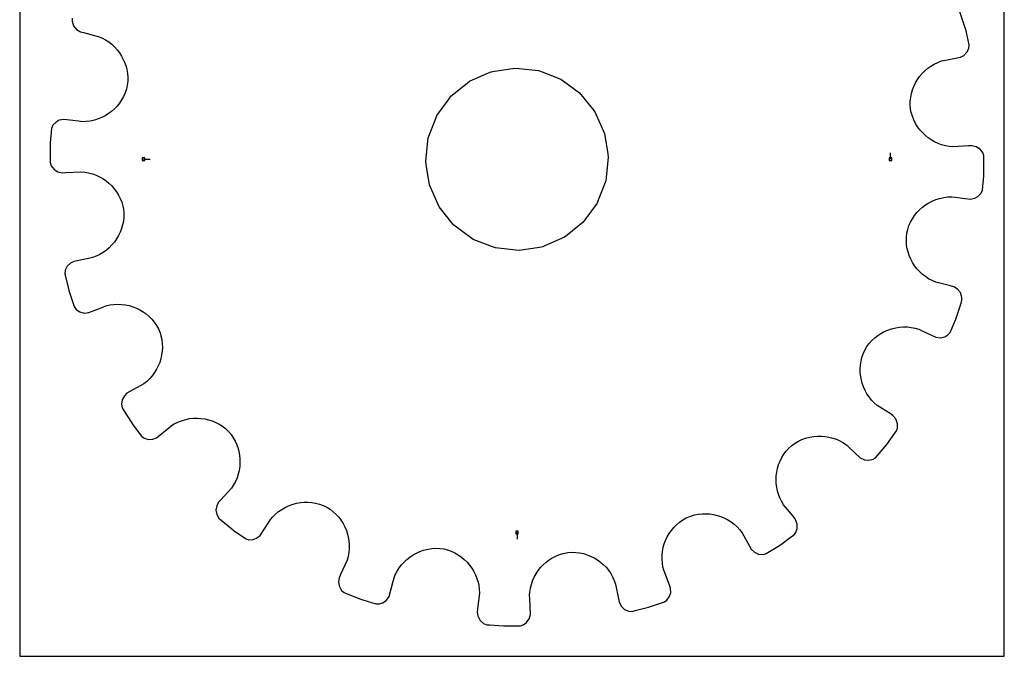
# Model space of a CAD drawing. Extents: x 0 to 216, y 0 to 279.
# Tile 1 of 2: x 0 to 216, y 0 to 140. Entities that reach past the tile are written whole.
import ezdxf

# ---------------------------------------------------------------- set-up
doc = ezdxf.new("R2010")
doc.units = 0

msp = doc.modelspace()

# ---------------------------------------------------------------- linework, layer by layer
at = {"layer": 'annotation', "color": 1}
for p, q in [((190.959435, 109.051908), (190.959435, 110.480658)), ((27.144382, 109.051908), (28.573132, 109.051908)), ((109.051908, 27.144382), (109.051908, 25.715632))]:
    msp.add_line(p, q, dxfattribs=at)
at = {"layer": 'boundary', "color": 5}
for p, q in [((207.120689, 138.526094), (206.161447, 141.378212)), ((11.487747, 139.978734), (11.482281, 139.370646)), ((11.482281, 139.370646), (11.809977, 138.306217)), ((11.809977, 138.306217), (12.432149, 137.544593)), ((207.338126, 137.87959), (207.120689, 138.526094)), ((12.432149, 137.544593), (13.300322, 137.028512)), ((13.300322, 137.028512), (14.025144, 136.842106)), ((14.025144, 136.842106), (17.222766, 136.019756)), ((17.222766, 136.019756), (18.031522, 135.673375)), ((207.50434, 137.218061), (207.338126, 137.87959)), ((208.230821, 134.161962), (207.50434, 137.218061)), ((18.031522, 135.673375), (18.795922, 135.263902)), ((18.795922, 135.263902), (19.514762, 134.794733)), ((19.514762, 134.794733), (20.184552, 134.270592)), ((20.184552, 134.270592), (20.803485, 133.695131)), ((208.130289, 133.386969), (208.230821, 134.161962)), ((20.803485, 133.695131), (21.369214, 133.072441)), ((21.369214, 133.072441), (21.879327, 132.406431)), ((21.879327, 132.406431), (22.331586, 131.701365)), ((22.331586, 131.701365), (22.723471, 130.960979)), ((206.25765, 131.458581), (206.988943, 131.837927)), ((206.988943, 131.837927), (207.696169, 132.514206)), ((207.696169, 132.514206), (208.130289, 133.386969)), ((22.723471, 130.960979), (23.052707, 130.189483)), ((23.052707, 130.189483), (23.316847, 129.390723)), ((199.794505, 129.498677), (200.530968, 129.935797)), ((200.530968, 129.935797), (201.310421, 130.311865)), ((201.310421, 130.311865), (202.130923, 130.622711)), ((202.130923, 130.622711), (203.01823, 130.822158)), ((203.01823, 130.822158), (206.25765, 131.458581)), ((23.316847, 129.390723), (23.477304, 128.720869)), ((23.477304, 128.720869), (23.617266, 127.883614)), ((23.617266, 127.883614), (23.685512, 127.030513)), ((197.333473, 127.215329), (197.871151, 127.858556)), ((197.871151, 127.858556), (198.462317, 128.456016)), ((198.462317, 128.456016), (199.104227, 129.00409)), ((199.104227, 129.00409), (199.794505, 129.498677)), ((23.598063, 125.292678), (23.39445, 124.438219)), ((23.680155, 126.165324), (23.598063, 125.292678)), ((23.685512, 127.030513), (23.680155, 126.165324)), ((196.068273, 125.049994), (196.429794, 125.807091)), ((196.429794, 125.807091), (196.852184, 126.530278)), ((196.852184, 126.530278), (197.333473, 127.215329)), ((23.110519, 123.616158), (22.760522, 122.831033)), ((23.39445, 124.438219), (23.110519, 123.616158)), ((195.377966, 122.612677), (195.539794, 123.44892)), ((195.539794, 123.44892), (195.770858, 124.262663)), ((195.770858, 124.262663), (196.068273, 125.049994)), ((21.876889, 121.383367), (21.350721, 120.726406)), ((22.348226, 122.085793), (21.876889, 121.383367)), ((22.760522, 122.831033), (22.348226, 122.085793)), ((195.271504, 120.888279), (195.287904, 121.75768)), ((195.287904, 121.75768), (195.377966, 122.612677)), ((19.478256, 119.058085), (18.76809, 118.61243)), ((20.147447, 119.561016), (19.478256, 119.058085)), ((20.773142, 120.117876), (20.147447, 119.561016)), ((21.350721, 120.726406), (20.773142, 120.117876)), ((195.341696, 120.012846), (195.271504, 120.888279)), ((195.487691, 119.310833), (195.341696, 120.012846)), ((195.737397, 118.4801), (195.487691, 119.310833)), ((7.985312, 117.220489), (7.302551, 116.524954)), ((8.682621, 117.614804), (7.985312, 117.220489)), ((9.679682, 117.780093), (8.682621, 117.614804)), ((12.957251, 117.384366), (9.679682, 117.780093)), ((13.700195, 117.294664), (12.957251, 117.384366)), ((14.579824, 117.32299), (13.700195, 117.294664)), ((15.441193, 117.426487), (14.579824, 117.32299)), ((16.432193, 117.646955), (15.441193, 117.426487)), ((17.241502, 117.903965), (16.432193, 117.646955)), ((18.021509, 118.226702), (17.241502, 117.903965)), ((18.76809, 118.61243), (18.021509, 118.226702)), ((196.054203, 117.683067), (195.737397, 118.4801)), ((196.435134, 116.922646), (196.054203, 117.683067)), ((196.875929, 116.202169), (196.435134, 116.922646)), ((6.967788, 115.818943), (6.71395, 112.687802)), ((7.302551, 116.524954), (6.967788, 115.818943)), ((197.374097, 115.524049), (196.875929, 116.202169)), ((197.92563, 114.892075), (197.374097, 115.524049)), ((198.526812, 114.309198), (197.92563, 114.892075)), ((6.71395, 112.687802), (6.6675, 112.007266)), ((199.174671, 113.778325), (198.526812, 114.309198)), ((199.866204, 113.302324), (199.174671, 113.778325)), ((200.596582, 112.884894), (199.866204, 113.302324)), ((201.362871, 112.529005), (200.596582, 112.884894)), ((202.162041, 112.237458), (201.362871, 112.529005)), ((6.6675, 112.007266), (6.698855, 108.998202)), ((202.990462, 112.013372), (202.162041, 112.237458)), ((203.844, 111.86031), (202.990462, 112.013372)), ((204.720204, 111.78074), (203.844, 111.86031)), ((208.015286, 111.986764), (204.720204, 111.78074)), ((208.762199, 112.033464), (208.015286, 111.986764)), ((209.74807, 111.810752), (208.762199, 112.033464)), ((210.574172, 111.278941), (209.74807, 111.810752)), ((211.173586, 110.499323), (210.574172, 111.278941)), ((211.397854, 109.787695), (211.173586, 110.499323)), ((6.698855, 108.998202), (6.705963, 108.316122)), ((6.705963, 108.316122), (6.930231, 107.604494)), ((211.404962, 109.105615), (211.397854, 109.787695)), ((211.436317, 106.096551), (211.404962, 109.105615)), ((6.930231, 107.604494), (7.529645, 106.824876)), ((7.529645, 106.824876), (8.355746, 106.293065)), ((8.355746, 106.293065), (9.341617, 106.070352)), ((9.341617, 106.070352), (10.088531, 106.117053)), ((10.088531, 106.117053), (13.383613, 106.323076)), ((13.383613, 106.323076), (14.259817, 106.243507)), ((14.259817, 106.243507), (15.113355, 106.090445)), ((15.113355, 106.090445), (15.941776, 105.866359)), ((15.941776, 105.866359), (16.740946, 105.574812)), ((211.389867, 105.416015), (211.436317, 106.096551)), ((16.740946, 105.574812), (17.507235, 105.218923)), ((17.507235, 105.218923), (18.237612, 104.801492)), ((18.237612, 104.801492), (18.929146, 104.325491)), ((18.929146, 104.325491), (19.577005, 103.794619)), ((19.577005, 103.794619), (20.178187, 103.211741)), ((211.136029, 102.284874), (211.389867, 105.416015)), ((20.178187, 103.211741), (20.72972, 102.579768)), ((20.72972, 102.579768), (21.227888, 101.901648)), ((21.227888, 101.901648), (21.668683, 101.18117)), ((210.118505, 100.883328), (210.801266, 101.578863)), ((210.801266, 101.578863), (211.136029, 102.284874)), ((21.668683, 101.18117), (22.049613, 100.42075)), ((22.049613, 100.42075), (22.36642, 99.623717)), ((22.36642, 99.623717), (22.616126, 98.792984)), ((198.625561, 99.045731), (199.335727, 99.491387)), ((199.335727, 99.491387), (200.082308, 99.877114)), ((200.082308, 99.877114), (200.862315, 100.199852)), ((200.862315, 100.199852), (201.671624, 100.456861)), ((201.671624, 100.456861), (202.662624, 100.67733)), ((202.662624, 100.67733), (203.523993, 100.780827)), ((203.523993, 100.780827), (204.403622, 100.809153)), ((204.403622, 100.809153), (205.146566, 100.719451)), ((205.146566, 100.719451), (208.424135, 100.323724)), ((208.424135, 100.323724), (209.421196, 100.489013)), ((209.421196, 100.489013), (210.118505, 100.883328)), ((22.616126, 98.792984), (22.762122, 98.090971)), ((22.762122, 98.090971), (22.832313, 97.215538)), ((22.832313, 97.215538), (22.815913, 96.346137)), ((196.226927, 96.720449), (196.753095, 97.377411)), ((196.753095, 97.377411), (197.330674, 97.985941)), ((197.330674, 97.985941), (197.95637, 98.542801)), ((197.95637, 98.542801), (198.625561, 99.045731)), ((22.725851, 95.49114), (22.564023, 94.654897)), ((22.815913, 96.346137), (22.725851, 95.49114)), ((194.993298, 94.487659), (195.343295, 95.272783)), ((195.343295, 95.272783), (195.755591, 96.018024)), ((195.755591, 96.018024), (196.226927, 96.720449)), ((22.035544, 93.053823), (21.674023, 92.296726)), ((22.332959, 93.841154), (22.035544, 93.053823)), ((22.564023, 94.654897), (22.332959, 93.841154)), ((194.505754, 92.811138), (194.709367, 93.665598)), ((194.709367, 93.665598), (194.993298, 94.487659)), ((20.770344, 90.888487), (20.232666, 90.24526)), ((21.251633, 91.573538), (20.770344, 90.888487)), ((21.674023, 92.296726), (21.251633, 91.573538)), ((194.418305, 91.073304), (194.423662, 91.938493)), ((194.486551, 90.220203), (194.418305, 91.073304)), ((194.423662, 91.938493), (194.505754, 92.811138)), ((18.309312, 88.605139), (17.572849, 88.16802)), ((18.999589, 89.099727), (18.309312, 88.605139)), ((19.6415, 89.647801), (18.999589, 89.099727)), ((20.232666, 90.24526), (19.6415, 89.647801)), ((194.626513, 89.382948), (194.486551, 90.220203)), ((194.78697, 88.713094), (194.626513, 89.382948)), ((195.05111, 87.914333), (194.78697, 88.713094)), ((11.846168, 86.645235), (11.114874, 86.26589)), ((15.085587, 87.281658), (11.846168, 86.645235)), ((15.972894, 87.481106), (15.085587, 87.281658)), ((16.793396, 87.791952), (15.972894, 87.481106)), ((17.572849, 88.16802), (16.793396, 87.791952)), ((195.380346, 87.142838), (195.05111, 87.914333)), ((195.772231, 86.402452), (195.380346, 87.142838)), ((196.224489, 85.697385), (195.772231, 86.402452)), ((9.973528, 84.716848), (9.872996, 83.941855)), ((10.407648, 85.58961), (9.973528, 84.716848)), ((11.114874, 86.26589), (10.407648, 85.58961)), ((196.734603, 85.031376), (196.224489, 85.697385)), ((197.300332, 84.408686), (196.734603, 85.031376)), ((197.919265, 83.833225), (197.300332, 84.408686)), ((9.872996, 83.941855), (10.599477, 80.885755)), ((198.589055, 83.309084), (197.919265, 83.833225)), ((199.307895, 82.839915), (198.589055, 83.309084)), ((200.072294, 82.430442), (199.307895, 82.839915)), ((200.881051, 82.08406), (200.072294, 82.430442)), ((204.078673, 81.261711), (200.881051, 82.08406)), ((10.599477, 80.885755), (10.765691, 80.224227)), ((10.765691, 80.224227), (10.983128, 79.577722)), ((204.803495, 81.075305), (204.078673, 81.261711)), ((205.671668, 80.559224), (204.803495, 81.075305)), ((206.29384, 79.797599), (205.671668, 80.559224)), ((10.983128, 79.577722), (11.942369, 76.725604)), ((206.621535, 78.73317), (206.29384, 79.797599)), ((206.412066, 77.474174), (206.61607, 78.125083)), ((206.61607, 78.125083), (206.621535, 78.73317)), ((11.942369, 76.725604), (12.375795, 76.118312)), ((12.375795, 76.118312), (13.186866, 75.561773)), ((15.143238, 75.404075), (18.21321, 76.618218)), ((18.21321, 76.618218), (18.909097, 76.893435)), ((18.909097, 76.893435), (19.767054, 77.088701)), ((19.767054, 77.088701), (20.626202, 77.206496)), ((20.626202, 77.206496), (21.483215, 77.249395)), ((21.483215, 77.249395), (22.333371, 77.219199)), ((22.333371, 77.219199), (23.172446, 77.117477)), ((23.172446, 77.117477), (23.996262, 76.946492)), ((23.996262, 76.946492), (24.800262, 76.70723)), ((24.800262, 76.70723), (25.580491, 76.402603)), ((25.580491, 76.402603), (26.332758, 76.034136)), ((26.332758, 76.034136), (27.052594, 75.603526)), ((27.052594, 75.603526), (27.735628, 75.112388)), ((205.512085, 74.602622), (206.412066, 77.474174)), ((13.186866, 75.561773), (14.136949, 75.311151)), ((14.136949, 75.311151), (15.143238, 75.404075)), ((27.735628, 75.112388), (28.378017, 74.563587)), ((28.378017, 74.563587), (28.975209, 73.958088)), ((28.975209, 73.958088), (29.522714, 73.297589)), ((204.04867, 71.070258), (205.257629, 73.969736)), ((205.257629, 73.969736), (205.512085, 74.602622)), ((29.522714, 73.297589), (30.016758, 72.584907)), ((30.016758, 72.584907), (30.45303, 71.821637)), ((30.45303, 71.821637), (30.768215, 70.999776)), ((188.852976, 70.847642), (189.590645, 71.247691)), ((189.590645, 71.247691), (190.357704, 71.58417)), ((190.357704, 71.58417), (191.149317, 71.855713)), ((191.149317, 71.855713), (192.113358, 72.095712)), ((192.113358, 72.095712), (192.945868, 72.218783)), ((192.945868, 72.218783), (193.789533, 72.271783)), ((193.789533, 72.271783), (194.639571, 72.252914)), ((194.639571, 72.252914), (195.492653, 72.160268)), ((195.492653, 72.160268), (196.344123, 71.992281)), ((196.344123, 71.992281), (197.189357, 71.747449)), ((197.189357, 71.747449), (197.868267, 71.432519)), ((197.868267, 71.432519), (200.863343, 70.043172)), ((30.768215, 70.999776), (30.963224, 70.319601)), ((30.963224, 70.319601), (31.141511, 69.478844)), ((31.141511, 69.478844), (31.245874, 68.633529)), ((186.286384, 68.64315), (186.862075, 69.281525)), ((186.862075, 69.281525), (187.484311, 69.862947)), ((187.484311, 69.862947), (188.149863, 70.385307)), ((188.149863, 70.385307), (188.852976, 70.847642)), ((200.863343, 70.043172), (201.862654, 69.892377)), ((201.862654, 69.892377), (202.825957, 70.087751)), ((202.825957, 70.087751), (203.511996, 70.502304)), ((203.511996, 70.502304), (204.04867, 71.070258)), ((31.237949, 66.947248), (31.128274, 66.115517)), ((31.277597, 67.788117), (31.237949, 66.947248)), ((31.245874, 68.633529), (31.277597, 67.788117)), ((184.957244, 66.394513), (185.304734, 67.199354)), ((185.304734, 67.199354), (185.762264, 67.949162)), ((185.762264, 67.949162), (186.286384, 68.64315)), ((30.949674, 65.297031), (30.703609, 64.496781)), ((31.128274, 66.115517), (30.949674, 65.297031)), ((184.485611, 64.741193), (184.684292, 65.573724)), ((184.684292, 65.573724), (184.957244, 66.394513)), ((30.013885, 62.968111), (29.572505, 62.24834)), ((30.391315, 63.718942), (30.013885, 62.968111)), ((30.703609, 64.496781), (30.391315, 63.718942)), ((184.306803, 63.059274), (184.360084, 63.901567)), ((184.324119, 62.219125), (184.306803, 63.059274)), ((184.360084, 63.901567), (184.485611, 64.741193)), ((28.503675, 60.921682), (27.878441, 60.323142)), ((29.068576, 61.56466), (28.503675, 60.921682)), ((29.572505, 62.24834), (29.068576, 61.56466)), ((184.411454, 61.385645), (184.324119, 62.219125)), ((184.568003, 60.563177), (184.411454, 61.385645)), ((184.740999, 59.902637), (184.568003, 60.563177)), ((27.194324, 59.773908), (24.181566, 58.06771)), ((27.878441, 60.323142), (27.194324, 59.773908)), ((185.02064, 59.111382), (184.740999, 59.902637)), ((185.36609, 58.34449), (185.02064, 59.111382)), ((185.777157, 57.605793), (185.36609, 58.34449)), ((22.485785, 56.255024), (22.342449, 55.291061)), ((22.949456, 57.116672), (22.485785, 56.255024)), ((23.527758, 57.703574), (22.949456, 57.116672)), ((24.181566, 58.06771), (23.527758, 57.703574)), ((186.252016, 56.900321), (185.777157, 57.605793)), ((186.790609, 56.232137), (186.252016, 56.900321)), ((187.391177, 55.606385), (186.790609, 56.232137)), ((22.342449, 55.291061), (22.486535, 54.523019)), ((22.486535, 54.523019), (22.885125, 53.812106)), ((188.05299, 55.02727), (187.391177, 55.606385)), ((190.839965, 53.257083), (188.05299, 55.02727)), ((22.885125, 53.812106), (24.484053, 51.262817)), ((35.448608, 51.689685), (36.414688, 51.980095)), ((36.414688, 51.980095), (37.243966, 52.14236)), ((37.243966, 52.14236), (38.080165, 52.233898)), ((38.080165, 52.233898), (38.919068, 52.255493)), ((38.919068, 52.255493), (39.754984, 52.206462)), ((39.754984, 52.206462), (40.584444, 52.08869)), ((40.584444, 52.08869), (41.401991, 51.901353)), ((41.401991, 51.901353), (42.203291, 51.645306)), ((191.471703, 52.855825), (190.839965, 53.257083)), ((192.138408, 52.096338), (191.471703, 52.855825)), ((192.499214, 50.998479), (192.138408, 52.096338)), ((24.484053, 51.262817), (24.890729, 50.715184)), ((24.890729, 50.715184), (26.684817, 48.299248)), ((29.965613, 47.957737), (32.681739, 50.134932)), ((32.681739, 50.134932), (33.25853, 50.611716)), ((33.25853, 50.611716), (33.874412, 50.979027)), ((33.874412, 50.979027), (34.650636, 51.370512)), ((34.650636, 51.370512), (35.448608, 51.689685)), ((42.203291, 51.645306), (42.984097, 51.322111)), ((42.984097, 51.322111), (43.738857, 50.930227)), ((43.738857, 50.930227), (44.463768, 50.471738)), ((44.463768, 50.471738), (45.153853, 49.94632)), ((45.153853, 49.94632), (45.804614, 49.354914)), ((192.284139, 49.489675), (192.477123, 50.066426)), ((192.477123, 50.066426), (192.499214, 50.998479)), ((26.684817, 48.299248), (27.284372, 47.85525)), ((27.284372, 47.85525), (28.227662, 47.577148)), ((28.227662, 47.577148), (29.208785, 47.632101)), ((29.208785, 47.632101), (29.965613, 47.957737)), ((45.804614, 49.354914), (46.358442, 48.671175)), ((46.358442, 48.671175), (46.843874, 47.951785)), ((46.843874, 47.951785), (47.260285, 47.200886)), ((170.764174, 47.183337), (171.535943, 47.543759)), ((171.535943, 47.543759), (172.330047, 47.835174)), ((172.330047, 47.835174), (173.29192, 48.09631)), ((173.29192, 48.09631), (174.119191, 48.23624)), ((174.119191, 48.23624), (174.953986, 48.306411)), ((174.953986, 48.306411), (175.791699, 48.306752)), ((175.791699, 48.306752), (176.627724, 48.237196)), ((176.627724, 48.237196), (177.457284, 48.097308)), ((177.457284, 48.097308), (178.276372, 47.88677)), ((178.276372, 47.88677), (179.079064, 47.605848)), ((179.079064, 47.605848), (179.862019, 47.254013)), ((190.145588, 46.480876), (191.888959, 48.933684)), ((191.888959, 48.933684), (192.284139, 49.489675)), ((47.260285, 47.200886), (47.608015, 46.424385)), ((47.608015, 46.424385), (47.886665, 45.626291)), ((47.886665, 45.626291), (48.05757, 44.962387)), ((168.060406, 45.026334), (168.639617, 45.684361)), ((168.639617, 45.684361), (169.306294, 46.256101)), ((169.306294, 46.256101), (170.019097, 46.754172)), ((170.019097, 46.754172), (170.764174, 47.183337)), ((179.862019, 47.254013), (180.619865, 46.831158)), ((180.619865, 46.831158), (181.347989, 46.337213)), ((181.347989, 46.337213), (181.896369, 45.827907)), ((181.896369, 45.827907), (184.315602, 43.581051)), ((187.662147, 43.573672), (189.707989, 45.95761)), ((189.707989, 45.95761), (190.145588, 46.480876)), ((48.05757, 44.962387), (48.210383, 44.137496)), ((48.210383, 44.137496), (48.293445, 43.304091)), ((48.293445, 43.304091), (48.306689, 42.466917)), ((166.721983, 42.839813), (167.101175, 43.599386)), ((167.101175, 43.599386), (167.547356, 44.329813)), ((167.547356, 44.329813), (168.060406, 45.026334)), ((184.315602, 43.581051), (185.218858, 43.129175)), ((186.195882, 43.016955), (187.153348, 43.24062)), ((187.153348, 43.24062), (187.662147, 43.573672)), ((48.250049, 41.63058), (48.123158, 40.799826)), ((48.306689, 42.466917), (48.250049, 41.63058)), ((165.993364, 40.43117), (166.167846, 41.250918)), ((166.167846, 41.250918), (166.411196, 42.05522)), ((166.411196, 42.05522), (166.721983, 42.839813)), ((185.218858, 43.129175), (186.195882, 43.016955)), ((47.657759, 39.173081), (47.319028, 38.386479)), ((47.925675, 39.978803), (47.657759, 39.173081)), ((48.123158, 40.799826), (47.925675, 39.978803)), ((165.852314, 38.764049), (165.888295, 39.600516)), ((165.888295, 39.600516), (165.993364, 40.43117)), ((46.428489, 36.890377), (44.090358, 34.336595)), ((46.909297, 37.623993), (46.428489, 36.890377)), ((47.319028, 38.386479), (46.909297, 37.623993)), ((165.886834, 37.925645), (165.852314, 38.764049)), ((165.991442, 37.090725), (165.886834, 37.925645)), ((166.166943, 36.263547), (165.991442, 37.090725)), ((166.35762, 35.596777), (166.166943, 36.263547)), ((166.663438, 34.794941), (166.35762, 35.596777)), ((167.041529, 34.014018), (166.663438, 34.794941)), ((43.212676, 33.05187), (43.037691, 32.088477)), ((43.581052, 33.788215), (43.212676, 33.05187)), ((44.090358, 34.336595), (43.581052, 33.788215)), ((57.47543, 32.238911), (58.207987, 32.661767)), ((58.207987, 32.661767), (58.969669, 33.019342)), ((58.969669, 33.019342), (59.756422, 33.311144)), ((59.756422, 33.311144), (60.712905, 33.575028)), ((60.712905, 33.575028), (61.538138, 33.718959)), ((61.538138, 33.718959), (62.373489, 33.793466)), ((62.373489, 33.793466), (63.214724, 33.797819)), ((63.214724, 33.797819), (64.057257, 33.731472)), ((64.057257, 33.731472), (64.896224, 33.592531)), ((64.896224, 33.592531), (65.727297, 33.380309)), ((65.727297, 33.380309), (66.545754, 33.093591)), ((66.545754, 33.093591), (67.347509, 32.732325)), ((67.347509, 32.732325), (68.085542, 32.252974)), ((167.492101, 33.25853), (167.041529, 34.014018)), ((169.595481, 30.713958), (167.492101, 33.25853)), ((43.037691, 32.088477), (43.19929, 31.127397)), ((43.19929, 31.127397), (43.649167, 30.326337)), ((43.649167, 30.326337), (44.172434, 29.888738)), ((55.02727, 30.050827), (55.499371, 30.590344)), ((55.499371, 30.590344), (56.116506, 31.20223)), ((56.116506, 31.20223), (56.776849, 31.752275)), ((56.776849, 31.752275), (57.47543, 32.238911)), ((68.085542, 32.252974), (68.769546, 31.718706)), ((68.769546, 31.718706), (69.397578, 31.133626)), ((69.397578, 31.133626), (69.968435, 30.502967)), ((69.968435, 30.502967), (70.479801, 29.829505)), ((145.387215, 29.925464), (146.141137, 30.372411)), ((146.141137, 30.372411), (146.95217, 30.709973)), ((146.95217, 30.709973), (147.938394, 31.007427)), ((147.938394, 31.007427), (148.780603, 31.171905)), ((148.780603, 31.171905), (149.626623, 31.262641)), ((149.626623, 31.262641), (150.471896, 31.280987)), ((150.471896, 31.280987), (151.311767, 31.228193)), ((151.311767, 31.228193), (152.141653, 31.105624)), ((152.141653, 31.105624), (152.957555, 30.914323)), ((152.957555, 30.914323), (153.754257, 30.655845)), ((153.754257, 30.655845), (154.527821, 30.331352)), ((154.527821, 30.331352), (155.273498, 29.941923)), ((170.072266, 30.137167), (169.595481, 30.713958)), ((44.172434, 29.888738), (46.480876, 27.958229)), ((52.715481, 26.508914), (54.626012, 29.419088)), ((54.626012, 29.419088), (55.02727, 30.050827)), ((70.479801, 29.829505), (70.931022, 29.119672)), ((70.931022, 29.119672), (71.319472, 28.375694)), ((71.319472, 28.375694), (71.64417, 27.603402)), ((142.900672, 27.609411), (143.438817, 28.259312)), ((143.438817, 28.259312), (144.03384, 28.864855)), ((144.03384, 28.864855), (144.684175, 29.421542)), ((144.684175, 29.421542), (145.387215, 29.925464)), ((155.273498, 29.941923), (155.987397, 29.488767)), ((155.987397, 29.488767), (156.664227, 28.973329)), ((156.664227, 28.973329), (157.299531, 28.397215)), ((157.299531, 28.397215), (157.889738, 27.760848)), ((170.481871, 29.027485), (170.072266, 30.137167)), ((170.475279, 28.053353), (170.481871, 29.027485)), ((46.480876, 27.958229), (47.036867, 27.563049)), ((47.036867, 27.563049), (49.489675, 25.819678)), ((51.927031, 25.899643), (52.715481, 26.508914)), ((71.64417, 27.603402), (71.903665, 26.80741)), ((71.903665, 26.80741), (72.060224, 26.141422)), ((72.060224, 26.141422), (72.196041, 25.311787)), ((141.644923, 25.436314), (142.001592, 26.193748)), ((142.001592, 26.193748), (142.420719, 26.919577)), ((142.420719, 26.919577), (142.900672, 27.609411)), ((157.889738, 27.760848), (158.429685, 27.065907)), ((158.429685, 27.065907), (158.793821, 26.412098)), ((158.793821, 26.412098), (160.400243, 23.527758)), ((166.841, 24.484053), (169.256936, 26.278141)), ((169.256936, 26.278141), (169.804569, 26.684817)), ((169.804569, 26.684817), (170.166521, 27.173581)), ((170.166521, 27.173581), (170.475279, 28.053353)), ((49.489675, 25.819678), (50.197162, 25.582949)), ((50.197162, 25.582949), (51.180118, 25.609511)), ((51.180118, 25.609511), (51.927031, 25.899643)), ((72.196041, 25.311787), (72.261989, 24.470183)), ((72.261989, 24.470183), (72.256401, 23.621323)), ((140.967543, 23.017395), (141.125729, 23.84403)), ((141.125729, 23.84403), (141.352374, 24.651692)), ((141.352374, 24.651692), (141.644923, 25.436314)), ((163.71385, 22.522687), (166.263139, 24.121616)), ((166.263139, 24.121616), (166.841, 24.484053)), ((72.023323, 21.917035), (71.792692, 21.070649)), ((72.177388, 22.768803), (72.023323, 21.917035)), ((72.256401, 23.621323), (72.177388, 22.768803)), ((84.91631, 21.264674), (85.574315, 21.785065)), ((85.574315, 21.785065), (86.272164, 22.248014)), ((86.272164, 22.248014), (87.006023, 22.651055)), ((87.006023, 22.651055), (87.77177, 22.991868)), ((87.77177, 22.991868), (88.565492, 23.268037)), ((88.565492, 23.268037), (89.534788, 23.513676)), ((89.534788, 23.513676), (90.375569, 23.640747)), ((90.375569, 23.640747), (91.231462, 23.695659)), ((91.231462, 23.695659), (92.098759, 23.676641)), ((92.098759, 23.676641), (92.972617, 23.580252)), ((92.972617, 23.580252), (93.822679, 23.352333)), ((93.822679, 23.352333), (94.638393, 23.055706)), ((94.638393, 23.055706), (95.416584, 22.693611)), ((95.416584, 22.693611), (96.154355, 22.269936)), ((96.154355, 22.269936), (96.848769, 21.787795)), ((96.848769, 21.787795), (97.497241, 21.251648)), ((116.789511, 21.587229), (117.54255, 21.979221)), ((117.54255, 21.979221), (118.332818, 22.307878)), ((118.332818, 22.307878), (119.157323, 22.569983)), ((119.157323, 22.569983), (120.171975, 22.795215)), ((120.171975, 22.795215), (121.050647, 22.840723)), ((121.050647, 22.840723), (121.917946, 22.810289)), ((121.917946, 22.810289), (122.770155, 22.706711)), ((122.770155, 22.706711), (123.602779, 22.531679)), ((123.602779, 22.531679), (124.412242, 22.287914)), ((124.412242, 22.287914), (125.194556, 21.978338)), ((125.194556, 21.978338), (125.945937, 21.605042)), ((125.945937, 21.605042), (126.662734, 21.171524)), ((140.862349, 21.324849), (140.879038, 22.176272)), ((140.879038, 22.176272), (140.967543, 23.017395)), ((160.400243, 23.527758), (161.120181, 22.81837)), ((161.120181, 22.81837), (162.013951, 22.410396)), ((162.013951, 22.410396), (162.993825, 22.327047)), ((162.993825, 22.327047), (163.71385, 22.522687)), ((71.792692, 21.070649), (70.358103, 17.919384)), ((83.222387, 19.381929), (83.73637, 20.060783)), ((83.73637, 20.060783), (84.302347, 20.689113)), ((84.302347, 20.689113), (84.91631, 21.264674)), ((97.497241, 21.251648), (98.096718, 20.664677)), ((98.096718, 20.664677), (98.643917, 20.030203)), ((98.643917, 20.030203), (99.136812, 19.353143)), ((113.690366, 18.801359), (114.211099, 19.457288)), ((114.211099, 19.457288), (114.784367, 20.067095)), ((114.784367, 20.067095), (115.407268, 20.627803)), ((115.407268, 20.627803), (116.07686, 21.135832)), ((116.07686, 21.135832), (116.789511, 21.587229)), ((126.662734, 21.171524), (127.340589, 20.679406)), ((127.340589, 20.679406), (127.975967, 20.131401)), ((127.975967, 20.131401), (128.564831, 19.530452)), ((128.564831, 19.530452), (129.103659, 18.879256)), ((140.919088, 20.467441), (140.862349, 21.324849)), ((141.051199, 19.608513), (140.919088, 20.467441)), ((141.210382, 18.909097), (141.051199, 19.608513)), ((70.358103, 17.919384), (70.043172, 17.240474)), ((82.08406, 17.222766), (82.366435, 17.882074)), ((82.366435, 17.882074), (82.764249, 18.654669)), ((82.764249, 18.654669), (83.222387, 19.381929)), ((99.136812, 19.353143), (99.571761, 18.635473)), ((99.571761, 18.635473), (99.946331, 17.882338)), ((99.946331, 17.882338), (100.257319, 17.096241)), ((112.475131, 16.593269), (112.81913, 17.365634)), ((112.81913, 17.365634), (113.225188, 18.102647)), ((113.225188, 18.102647), (113.690366, 18.801359)), ((129.103659, 18.879256), (129.588219, 18.18012)), ((129.588219, 18.18012), (130.014585, 17.435195)), ((130.014585, 17.435195), (130.379251, 16.647915)), ((142.424525, 15.839125), (141.210382, 18.909097)), ((70.043172, 17.240474), (69.920243, 16.425824)), ((69.920243, 16.425824), (70.051648, 15.455867)), ((70.051648, 15.455867), (70.596273, 14.436313)), ((80.979939, 13.139893), (81.897654, 16.497944)), ((81.897654, 16.497944), (82.08406, 17.222766)), ((100.257319, 17.096241), (100.502093, 16.28167)), ((100.502093, 16.28167), (100.644948, 15.596503)), ((100.644948, 15.596503), (100.761702, 14.738994)), ((111.985088, 14.955631), (112.196049, 15.788693)), ((112.196049, 15.788693), (112.475131, 16.593269)), ((130.379251, 16.647915), (130.677897, 15.819883)), ((130.677897, 15.819883), (131.31432, 12.580464)), ((142.716913, 14.957287), (142.424525, 15.839125)), ((70.596273, 14.436313), (71.177698, 13.968745)), ((71.177698, 13.968745), (71.810584, 13.714289)), ((71.810584, 13.714289), (74.602622, 12.591732)), ((80.418485, 12.317178), (80.979939, 13.139893)), ((100.803918, 13.86274), (100.413426, 10.422626)), ((100.761702, 14.738994), (100.803918, 13.86274)), ((111.780741, 13.383613), (111.845606, 14.097904)), ((111.827441, 12.636699), (111.780741, 13.383613)), ((111.845606, 14.097904), (111.985088, 14.955631)), ((141.873284, 12.295703), (142.439202, 13.036989)), ((142.439202, 13.036989), (142.746354, 13.961385)), ((142.746354, 13.961385), (142.716913, 14.957287)), ((74.602622, 12.591732), (75.253532, 12.387728)), ((75.253532, 12.387728), (78.125083, 11.487747)), ((78.125083, 11.487747), (78.871009, 11.481043)), ((78.871009, 11.481043), (79.626376, 11.749194)), ((79.626376, 11.749194), (80.418485, 12.317178)), ((111.99231, 9.15944), (111.827441, 12.636699)), ((131.31432, 12.580464), (131.458581, 11.846167)), ((131.458581, 11.846167), (131.923915, 10.949107)), ((131.923915, 10.949107), (132.648011, 10.284912)), ((137.87959, 10.765691), (140.731708, 11.724933)), ((140.731708, 11.724933), (141.378213, 11.94237)), ((141.378213, 11.94237), (141.873284, 12.295703)), ((100.413426, 10.422626), (100.323724, 9.679682)), ((100.323724, 9.679682), (100.458469, 8.866866)), ((100.458469, 8.866866), (100.97271, 7.827249)), ((111.712479, 8.203092), (111.99231, 9.15944)), ((132.648011, 10.284912), (133.554472, 9.902945)), ((133.554472, 9.902945), (134.299665, 9.866207)), ((134.299665, 9.866207), (134.961193, 10.032422)), ((134.961193, 10.032422), (137.87959, 10.765691)), ((100.97271, 7.827249), (101.716263, 7.183614)), ((101.716263, 7.183614), (102.413764, 6.918865)), ((102.413764, 6.918865), (103.0943, 6.872416)), ((103.0943, 6.872416), (106.096551, 6.6675)), ((106.096551, 6.6675), (106.778631, 6.674607)), ((106.778631, 6.674607), (109.787695, 6.705963)), ((109.787695, 6.705963), (110.367823, 6.888789)), ((110.367823, 6.888789), (111.134877, 7.41888)), ((111.134877, 7.41888), (111.712479, 8.203092))]:
    msp.add_line(p, q, dxfattribs=at)
at = {"layer": 'frame', "color": 5}
for p, q in [((0, 279.4), (0, 0)), ((215.9, 0), (215.9, 279.4)), ((0, 0), (215.9, 0))]:
    msp.add_line(p, q, dxfattribs=at)
at = {"layer": 'hole', "color": 5}
for p, q in [((98.634008, 126.154974), (102.775771, 127.985711)), ((102.775771, 127.985711), (103.415608, 128.268531)), ((103.415608, 128.268531), (104.106841, 128.376118)), ((104.106841, 128.376118), (108.5813, 129.072549)), ((108.5813, 129.072549), (109.432866, 128.980738)), ((109.432866, 128.980738), (113.77905, 128.512161)), ((113.77905, 128.512161), (114.583411, 128.200918)), ((114.583411, 128.200918), (118.654648, 126.625583)), ((94.562399, 122.875852), (98.089177, 125.716187)), ((98.089177, 125.716187), (98.634008, 126.154974)), ((118.654648, 126.625583), (119.203811, 126.224342)), ((119.203811, 126.224342), (122.728612, 123.648993)), ((122.728612, 123.648993), (125.617744, 120.136875)), ((91.478234, 118.654648), (94.1497, 122.311003)), ((94.1497, 122.311003), (94.562399, 122.875852)), ((125.617744, 120.136875), (126.139258, 119.489315)), ((126.139258, 119.489315), (126.437794, 118.829973)), ((126.437794, 118.829973), (128.268531, 114.688209)), ((89.591656, 113.77905), (91.225787, 118.002233)), ((91.225787, 118.002233), (91.478234, 118.654648)), ((128.268531, 114.688209), (128.964961, 110.21375)), ((89.031268, 108.5813), (89.516669, 113.083527)), ((89.516669, 113.083527), (89.591656, 113.77905)), ((128.964961, 110.21375), (129.072549, 109.522517)), ((27.430132, 109.337658), (26.858632, 109.337658)), ((26.858632, 109.337658), (26.858632, 108.766158)), ((26.858632, 108.766158), (27.430132, 108.766158)), ((27.430132, 108.766158), (27.430132, 109.337658)), ((89.138855, 107.890067), (89.031268, 108.5813)), ((129.072549, 109.522517), (128.587147, 105.02029)), ((191.245185, 109.337658), (190.673685, 109.337658)), ((190.673685, 109.337658), (190.673685, 108.766158)), ((190.673685, 108.766158), (191.245185, 108.766158)), ((191.245185, 108.766158), (191.245185, 109.337658)), ((89.835286, 103.415607), (89.138855, 107.890067)), ((128.51216, 104.324767), (126.87803, 100.101584)), ((128.587147, 105.02029), (128.51216, 104.324767)), ((91.666023, 99.273844), (89.835286, 103.415607)), ((126.625583, 99.449169), (123.954117, 95.792814)), ((126.87803, 100.101584), (126.625583, 99.449169)), ((91.948843, 98.634008), (91.666023, 99.273844)), ((94.789178, 95.10723), (91.948843, 98.634008)), ((95.227965, 94.562399), (94.789178, 95.10723)), ((123.541418, 95.227965), (120.01464, 92.38763)), ((123.954117, 95.792814), (123.541418, 95.227965)), ((98.88432, 91.890933), (95.227965, 94.562399)), ((99.449169, 91.478234), (98.88432, 91.890933)), ((103.672352, 89.844104), (99.449169, 91.478234)), ((119.469809, 91.948843), (115.328046, 90.118105)), ((120.01464, 92.38763), (119.469809, 91.948843)), ((104.324767, 89.591656), (103.672352, 89.844104)), ((108.826994, 89.106255), (104.324767, 89.591656)), ((109.522517, 89.031268), (108.826994, 89.106255)), ((113.996976, 89.727698), (109.522517, 89.031268)), ((114.688209, 89.835286), (113.996976, 89.727698)), ((115.328046, 90.118105), (114.688209, 89.835286)), ((109.337658, 27.430132), (108.766158, 27.430132)), ((108.766158, 27.430132), (108.766158, 26.858632)), ((108.766158, 26.858632), (109.337658, 26.858632)), ((109.337658, 26.858632), (109.337658, 27.430132))]:
    msp.add_line(p, q, dxfattribs=at)

doc.saveas('drawing.dxf')
